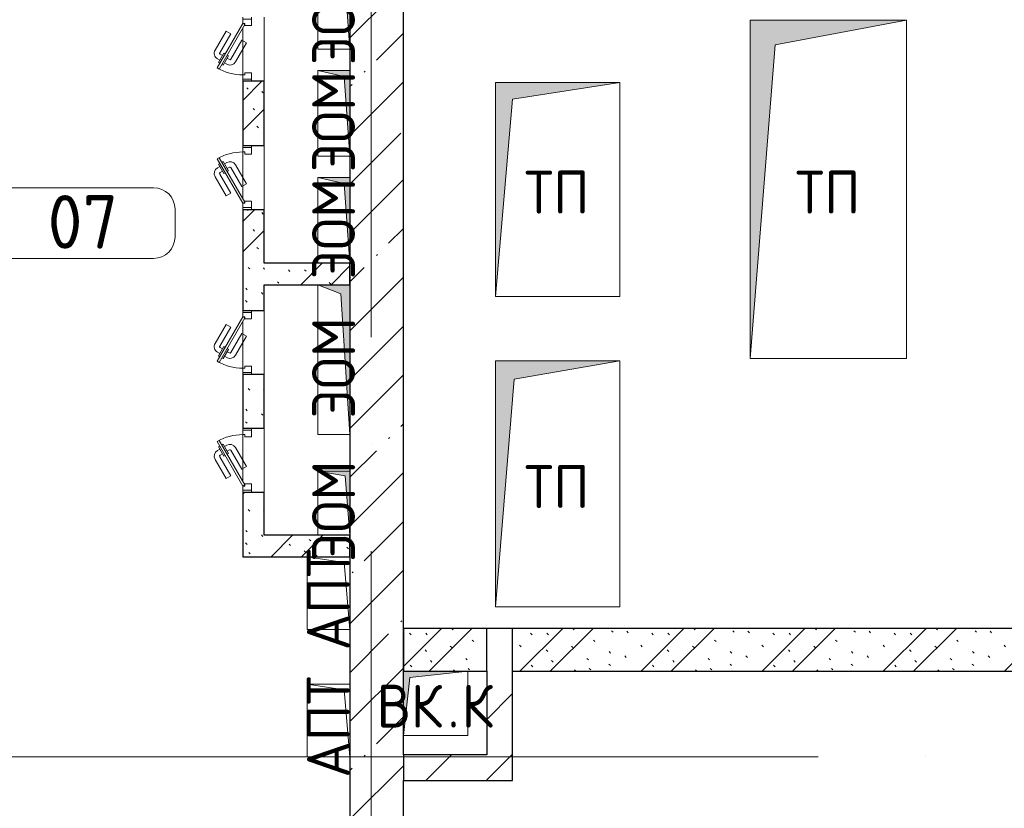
# Model space of a CAD drawing. Header units: millimetres. Extents: x -30540 to 173936, y -11730 to 122288.
# Tile 74 of 116: x 98013 to 102611, y 15210 to 18893. Entities that reach past the tile are written whole.
import ezdxf

# ---------------------------------------------------------------- set-up
doc = ezdxf.new("R2010")
doc.units = ezdxf.units.MM
doc.linetypes.add('ADSK_Линия сетки', pattern=[5000, 4000, -500, 0, -500])
for name, color, linetype, lineweight in [('A-____-NOTE-TEXT', 7, 'Continuous', 18), ('A-AREA-____-IDEN', 7, 'Continuous', 9), ('A-DOOR-____-MCUT', 7, 'Continuous', 9), ('A-DOOR-____-OTLN', 7, 'Continuous', 18), ('A-DOOR-FRAM-MCUT', 7, 'Continuous', 9), ('A-GENM-____-OTLN', 7, 'Continuous', 18), ('A-WALL-____-MCUT', 7, 'Continuous', 40), ('A-WALL-____-PATT', 7, 'Continuous', 40), ('I-WALL-____-MCUT', 7, 'Continuous', 40), ('I-WALL-____-OTLN', 7, 'Continuous', 18), ('M-EQPM-____-OTLN', 7, 'Continuous', 18), ('S-GRID-____-OTLN', 7, 'Continuous', 9)]:
    doc.layers.add(name, color=color, linetype=linetype, lineweight=lineweight)
doc.styles.add('GOST Common', font='GOST_Common.ttf', dxfattribs={"height": 200})
doc.styles.add('GOST Common_4', font='GOST_Common.ttf', dxfattribs={"height": 250})
pattern_1 = [(45, (0, 0), (-424.264, 424.264), []), (45, (0, 282.8), (-424.264, 424.264), [])]
pattern_2 = [(135, (300.56, 377.28), (-565.6854, 6e-14), [10, -790]), (135, (349.8, 474.73), (-565.6854, 6e-14), [10, -790]), (135, (423.93, 473.06), (-565.6854, 6e-14), [10, -790]), (135, (229.92, 447.9), (-565.6854, 6e-14), [10, -790]), (135, (155.08, 447.9), (-565.6854, 6e-14), [10, -790]), (135, (114.9, 369.03), (-565.6854, 6e-14), [10, -790]), (135, (132.43, 285.8), (-565.6854, 6e-14), [10, -790]), (135, (214.66, 322), (-565.6854, 6e-14), [10, -790]), (135, (198.16, 261.88), (-565.6854, 6e-14), [10, -790]), (135, (45.2, 272.9), (-565.6854, 6e-14), [10, -790]), (135, (42.32, 336.16), (-565.6854, 6e-14), [10, -790]), (135, (92.26, 192.24), (-565.6854, 6e-14), [10, -790]), (135, (7.07, 149.2), (-565.6854, 6e-14), [10, -790]), (135, (80.6, 95.1), (-565.6854, 6e-14), [10, -790]), (135, (79.53, 36.94), (-565.6854, 6e-14), [10, -790]), (135, (153.87, 74.56), (-565.6854, 6e-14), [10, -790]), (135, (228.35, 124.8), (-565.6854, 6e-14), [10, -790]), (135, (279.75, 180.4), (-565.6854, 6e-14), [10, -790]), (135, (282.9, 31.63), (-565.6854, 6e-14), [10, -790]), (135, (377.38, 53.45), (-565.6854, 6e-14), [10, -790]), (135, (352.28, 102.7), (-565.6854, 6e-14), [10, -790]), (135, (354.05, 0), (-565.6854, 6e-14), [10, -790]), (135, (553.23, 16.45), (-565.6854, 6e-14), [10, -790]), (135, (542.38, 63.45), (-565.6854, 6e-14), [10, -790]), (135, (536.58, 239.3), (-565.6854, 6e-14), [10, -790]), (135, (475.85, 203.9), (-565.6854, 6e-14), [10, -790]), (135, (475.85, 316.54), (-565.6854, 6e-14), [10, -790]), (135, (520.8, 408.7), (-565.6854, 6e-14), [10, -790]), (135, (551.1, 470.8), (-565.6854, 6e-14), [10, -790]), (135, (235.25, 537.93), (-565.6854, 6e-14), [10, -790]), (135, (407.25, 547.65), (-565.6854, 6e-14), [10, -790]), (135, (94.5, 558.6), (-565.6854, 6e-14), [10, -790]), (135, (46.4, 532.3), (-565.6854, 6e-14), [10, -790]), (135, (85.56, 465.04), (-565.6854, 6e-14), [10, -790]), (135, (355.53, 181.14), (-565.6854, 6e-14), [10, -790]), (135, (362.23, 243.6), (-565.6854, 6e-14), [10, -790]), (135, (413.45, 344.1), (-565.6854, 6e-14), [10, -790]), (135, (286.3, 273.25), (-565.6854, 6e-14), [10, -790]), (135, (423.02, 263.72), (-565.6854, 6e-14), [10, -790]), (135, (162.94, 190.2), (-565.6854, 6e-14), [10, -790]), (135, (470.25, 120.93), (-565.6854, 6e-14), [10, -790]), (135, (484.48, 9.78), (-565.6854, 6e-14), [10, -790]), (45, (0, 212.13), (-565.6854, 0), []), (45, (212.13, 0), (-565.6854, 0), []), (45, (353.55, 0), (-565.6854, 0), []), (45, (0, 353.55), (-565.6854, 0), [])]

# ---------------------------------------------------------------- blocks, each defined once
blk = doc.blocks.new('АР_Дверь однопольная - 300х400h_200__ВК_СС-V116-01 ЭМ')
at = {"layer": 'A-DOOR-____-MCUT', "color": 254, "lineweight": 15, "true_color": 0xcccccc}
for p, q in [((87.8, 170), (-120, 50)), ((-115, 41.3), (92.8, 161.3)), ((92.8, 161.3), (87.8, 170)), ((-120, 50), (-115, 41.3))]:
    blk.add_line(p, q, dxfattribs=at)
at = {"layer": 'A-DOOR-____-OTLN', "color": 254, "lineweight": 5, "true_color": 0xcccccc}
for p, q in [((-84.4, 128.3), (4.4, 179.6)), ((-71.9, 106.7), (16.9, 157.9)), ((62.2, 164.4), (18.9, 139.4)), ((18.9, 139.4), (22.9, 132.5)), ((29.7, 145.7), (23.7, 156.1)), ((75.2, 141.9), (31.9, 116.9)), ((51.4, 158.2), (45.4, 168.6)), ((66.2, 157.5), (62.2, 164.4)), ((71.2, 148.8), (75.2, 141.9)), ((-71.9, 106.7), (-84.4, 128.3)), ((-41.9, 54.7), (46.9, 105.9)), ((31.9, 116.9), (27.9, 123.8)), ((42.7, 123.2), (48.7, 112.8)), ((64.4, 135.7), (70.4, 125.3)), ((-41.9, 54.7), (-29.4, 33)), ((-29.4, 33), (59.4, 84.3))]:
    blk.add_line(p, q, dxfattribs=at)
for centre, radius, start, end in [((19.4, 153.6), 30, 30, 120), ((19.4, 153.6), 4.99, 30, 120), ((44.4, 110.3), 4.99, 300, 30), ((44.4, 110.3), 30, 300, 30)]:
    blk.add_arc(centre, radius, start, end, dxfattribs=at)
at = {"layer": 'A-DOOR-____-OTLN', "color": 254, "lineweight": 13, "true_color": 0xcccccc}
blk.add_arc((-120, 50), 240, 360, 30, dxfattribs=at)
at = {"layer": 'A-DOOR-FRAM-MCUT', "color": 254, "lineweight": 15, "true_color": 0xcccccc}
for p, q in [((-140, 50), (-150, 50)), ((-120, 50), (-140, 50)), ((-140, 50), (-140, 10)), ((-120, 40), (-120, 50)), ((140, 50), (120, 50)), ((120, 50), (120, 40)), ((140, 10), (140, 50)), ((140, 50), (150, 50)), ((-140, 10), (-150, 10)), ((-140, 10), (-110, 10)), ((-110, 40), (-120, 40)), ((-110, 10), (-110, 40)), ((120, 40), (110, 40)), ((110, 40), (110, 10)), ((110, 10), (140, 10)), ((140, 10), (150, 10))]:
    blk.add_line(p, q, dxfattribs=at)
blk = doc.blocks.new('АР_Дверь однопольная - 300х400h_200__ЭОМ_СС_EI60-4124340-01 ЭМ')
at = {"layer": 'A-DOOR-____-MCUT', "color": 254, "lineweight": 15, "true_color": 0xcccccc}
for p, q in [((-87.8, 170), (-92.8, 161.3)), ((-92.8, 161.3), (115, 41.3)), ((120, 50), (-87.8, 170)), ((115, 41.3), (120, 50))]:
    blk.add_line(p, q, dxfattribs=at)
at = {"layer": 'A-DOOR-____-OTLN', "color": 254, "lineweight": 5, "true_color": 0xcccccc}
for p, q in [((-71.2, 148.8), (-75.2, 141.9)), ((-75.2, 141.9), (-31.9, 116.9)), ((-66.2, 157.5), (-62.2, 164.4)), ((-62.2, 164.4), (-18.9, 139.4)), ((-51.4, 158.2), (-45.4, 168.6)), ((-29.7, 145.7), (-23.7, 156.1)), ((-18.9, 139.4), (-22.9, 132.5)), ((71.9, 106.7), (-16.9, 157.9)), ((84.4, 128.3), (-4.4, 179.6)), ((-64.4, 135.7), (-70.4, 125.3)), ((-42.7, 123.2), (-48.7, 112.8)), ((41.9, 54.7), (-46.9, 105.9)), ((-31.9, 116.9), (-27.9, 123.8)), ((71.9, 106.7), (84.4, 128.3)), ((29.4, 33), (-59.4, 84.3)), ((41.9, 54.7), (29.4, 33))]:
    blk.add_line(p, q, dxfattribs=at)
at = {"layer": 'A-DOOR-____-OTLN', "color": 254, "lineweight": 13, "true_color": 0xcccccc}
blk.add_arc((120, 50), 240, 150, 180, dxfattribs=at)
at = {"layer": 'A-DOOR-____-OTLN', "color": 254, "lineweight": 5, "true_color": 0xcccccc}
for centre, radius, start, end in [((-19.4, 153.6), 30, 60, 150), ((-19.4, 153.6), 4.99, 60, 150), ((-44.4, 110.3), 30, 150, 240), ((-44.4, 110.3), 4.99, 150, 240)]:
    blk.add_arc(centre, radius, start, end, dxfattribs=at)
at = {"layer": 'A-DOOR-FRAM-MCUT', "color": 254, "lineweight": 15, "true_color": 0xcccccc}
for p, q in [((-140, 50), (-150, 50)), ((-120, 50), (-140, 50)), ((-140, 50), (-140, 10)), ((-120, 40), (-120, 50)), ((140, 50), (120, 50)), ((120, 50), (120, 40)), ((140, 10), (140, 50)), ((140, 50), (150, 50)), ((-140, 10), (-150, 10)), ((-140, 10), (-110, 10)), ((-110, 40), (-120, 40)), ((-110, 10), (-110, 40)), ((120, 40), (110, 40)), ((110, 40), (110, 10)), ((110, 10), (140, 10)), ((140, 10), (150, 10))]:
    blk.add_line(p, q, dxfattribs=at)
blk = doc.blocks.new('АР_Дверь однопольная - 300х400h_200__ЭОМ_СС_EI60-4124352-01 ЭМ')
at = {"layer": 'A-DOOR-____-MCUT', "color": 254, "lineweight": 15, "true_color": 0xcccccc}
for p, q in [((87.8, 170), (-120, 50)), ((-115, 41.3), (92.8, 161.3)), ((92.8, 161.3), (87.8, 170)), ((-120, 50), (-115, 41.3))]:
    blk.add_line(p, q, dxfattribs=at)
at = {"layer": 'A-DOOR-____-OTLN', "color": 254, "lineweight": 5, "true_color": 0xcccccc}
for p, q in [((-84.4, 128.3), (4.4, 179.6)), ((-71.9, 106.7), (16.9, 157.9)), ((62.2, 164.4), (18.9, 139.4)), ((18.9, 139.4), (22.9, 132.5)), ((29.7, 145.7), (23.7, 156.1)), ((75.2, 141.9), (31.9, 116.9)), ((51.4, 158.2), (45.4, 168.6)), ((66.2, 157.5), (62.2, 164.4)), ((71.2, 148.8), (75.2, 141.9)), ((-71.9, 106.7), (-84.4, 128.3)), ((-41.9, 54.7), (46.9, 105.9)), ((31.9, 116.9), (27.9, 123.8)), ((42.7, 123.2), (48.7, 112.8)), ((64.4, 135.7), (70.4, 125.3)), ((-41.9, 54.7), (-29.4, 33)), ((-29.4, 33), (59.4, 84.3))]:
    blk.add_line(p, q, dxfattribs=at)
for centre, radius, start, end in [((19.4, 153.6), 30, 30, 120), ((19.4, 153.6), 4.99, 30, 120), ((44.4, 110.3), 4.99, 300, 30), ((44.4, 110.3), 30, 300, 30)]:
    blk.add_arc(centre, radius, start, end, dxfattribs=at)
at = {"layer": 'A-DOOR-____-OTLN', "color": 254, "lineweight": 13, "true_color": 0xcccccc}
blk.add_arc((-120, 50), 240, 360, 30, dxfattribs=at)
at = {"layer": 'A-DOOR-FRAM-MCUT', "color": 254, "lineweight": 15, "true_color": 0xcccccc}
for p, q in [((-140, 50), (-150, 50)), ((-120, 50), (-140, 50)), ((-140, 50), (-140, 10)), ((-120, 40), (-120, 50)), ((140, 50), (120, 50)), ((120, 50), (120, 40)), ((140, 10), (140, 50)), ((140, 50), (150, 50)), ((-140, 10), (-150, 10)), ((-140, 10), (-110, 10)), ((-110, 40), (-120, 40)), ((-110, 10), (-110, 40)), ((120, 40), (110, 40)), ((110, 40), (110, 10)), ((110, 10), (140, 10)), ((140, 10), (150, 10))]:
    blk.add_line(p, q, dxfattribs=at)
blk = doc.blocks.new('АР_Дверь однопольная - 300х400h_200__ВК_СС-V115-01 ЭМ')
at = {"layer": 'A-DOOR-____-MCUT', "color": 254, "lineweight": 15, "true_color": 0xcccccc}
for p, q in [((-87.8, 170), (-92.8, 161.3)), ((-92.8, 161.3), (115, 41.3)), ((120, 50), (-87.8, 170)), ((115, 41.3), (120, 50))]:
    blk.add_line(p, q, dxfattribs=at)
at = {"layer": 'A-DOOR-____-OTLN', "color": 254, "lineweight": 5, "true_color": 0xcccccc}
for p, q in [((-71.2, 148.8), (-75.2, 141.9)), ((-75.2, 141.9), (-31.9, 116.9)), ((-66.2, 157.5), (-62.2, 164.4)), ((-62.2, 164.4), (-18.9, 139.4)), ((-51.4, 158.2), (-45.4, 168.6)), ((-29.7, 145.7), (-23.7, 156.1)), ((-18.9, 139.4), (-22.9, 132.5)), ((71.9, 106.7), (-16.9, 157.9)), ((84.4, 128.3), (-4.4, 179.6)), ((-64.4, 135.7), (-70.4, 125.3)), ((-42.7, 123.2), (-48.7, 112.8)), ((41.9, 54.7), (-46.9, 105.9)), ((-31.9, 116.9), (-27.9, 123.8)), ((71.9, 106.7), (84.4, 128.3)), ((29.4, 33), (-59.4, 84.3)), ((41.9, 54.7), (29.4, 33))]:
    blk.add_line(p, q, dxfattribs=at)
at = {"layer": 'A-DOOR-____-OTLN', "color": 254, "lineweight": 13, "true_color": 0xcccccc}
blk.add_arc((120, 50), 240, 150, 180, dxfattribs=at)
at = {"layer": 'A-DOOR-____-OTLN', "color": 254, "lineweight": 5, "true_color": 0xcccccc}
for centre, radius, start, end in [((-19.4, 153.6), 30, 60, 150), ((-19.4, 153.6), 4.99, 60, 150), ((-44.4, 110.3), 30, 150, 240), ((-44.4, 110.3), 4.99, 150, 240)]:
    blk.add_arc(centre, radius, start, end, dxfattribs=at)
at = {"layer": 'A-DOOR-FRAM-MCUT', "color": 254, "lineweight": 15, "true_color": 0xcccccc}
for p, q in [((-140, 50), (-150, 50)), ((-120, 50), (-140, 50)), ((-140, 50), (-140, 10)), ((-120, 40), (-120, 50)), ((140, 50), (120, 50)), ((120, 50), (120, 40)), ((140, 10), (140, 50)), ((140, 50), (150, 50)), ((-140, 10), (-150, 10)), ((-140, 10), (-110, 10)), ((-110, 40), (-120, 40)), ((-110, 10), (-110, 40)), ((120, 40), (110, 40)), ((110, 40), (110, 10)), ((110, 10), (140, 10)), ((140, 10), (150, 10))]:
    blk.add_line(p, q, dxfattribs=at)
blk = doc.blocks.new('АР_Канал вертикальный прямоугольный - ВК_К-5750316-01 ЭМ')
at = {"layer": 'M-EQPM-____-OTLN', "lineweight": 13, "true_color": 0xe2e2e2}
blk.add_hatch(color=254, dxfattribs=at).paths.add_polyline_path([(-150, -150), (-120, 120), (150, 150), (-150, 150), (-150, 139.7)])
at = {"layer": 'M-EQPM-____-OTLN', "color": 253, "lineweight": 13, "true_color": 0xaaaaaa}
for p, q in [((150, 150), (-150, 150)), ((-150, 150), (-150, -150)), ((150, 150), (-150, 150)), ((-150, 150), (-150, -150)), ((-150, -150), (-150, 150)), ((-150, 150), (150, 150)), ((-120, 120), (150, 150)), ((-120, 120), (150, 150)), ((150, -150), (150, 150)), ((150, 150), (150, -150)), ((-150, -150), (-120, 120)), ((-150, -150), (-120, 120)), ((-150, -150), (150, -150)), ((150, -150), (-150, -150))]:
    blk.add_line(p, q, dxfattribs=at)
blk = doc.blocks.new('АР_Канал вертикальный прямоугольный - ЭОМ-6054055-01 ЭМ')
at = {"layer": 'M-EQPM-____-OTLN', "lineweight": 13, "true_color": 0xe2e2e2}
blk.add_hatch(color=254, dxfattribs=at).paths.add_polyline_path([(200, 75), (-200, 75), (-200, -75), (-172.5, 47.5)])
at = {"layer": 'M-EQPM-____-OTLN', "color": 253, "lineweight": 13, "true_color": 0xaaaaaa}
for p, q in [((200, 75), (-200, 75)), ((-200, 75), (-200, -75)), ((200, 75), (-200, 75)), ((-200, 75), (-200, -75)), ((-200, -75), (-200, 75)), ((-200, 75), (200, 75)), ((-200, -75), (-172.5, 47.5)), ((-200, -75), (-172.5, 47.5)), ((-172.5, 47.5), (200, 75)), ((-172.5, 47.5), (200, 75)), ((200, -75), (200, 75)), ((200, 75), (200, -75)), ((-200, -75), (200, -75)), ((200, -75), (-200, -75))]:
    blk.add_line(p, q, dxfattribs=at)
blk = doc.blocks.new('АР_Канал вертикальный прямоугольный - ЭОМ-6055930-01 ЭМ')
at = {"layer": 'M-EQPM-____-OTLN', "lineweight": 13, "true_color": 0xe2e2e2}
blk.add_hatch(color=254, dxfattribs=at).paths.add_polyline_path([(200, 75), (-200, 75), (-200, -75), (-172.5, 47.5)])
at = {"layer": 'M-EQPM-____-OTLN', "color": 253, "lineweight": 13, "true_color": 0xaaaaaa}
for p, q in [((200, 75), (-200, 75)), ((-200, 75), (-200, -75)), ((200, 75), (-200, 75)), ((-200, 75), (-200, -75)), ((-200, -75), (-200, 75)), ((-200, 75), (200, 75)), ((-200, -75), (-172.5, 47.5)), ((-200, -75), (-172.5, 47.5)), ((-172.5, 47.5), (200, 75)), ((-172.5, 47.5), (200, 75)), ((200, -75), (200, 75)), ((200, 75), (200, -75)), ((-200, -75), (200, -75)), ((200, -75), (-200, -75))]:
    blk.add_line(p, q, dxfattribs=at)
blk = doc.blocks.new('АР_Канал вертикальный прямоугольный - ЭОМ-3636529-01 ЭМ')
at = {"layer": 'M-EQPM-____-OTLN', "lineweight": 13, "true_color": 0xe2e2e2}
blk.add_hatch(color=254, dxfattribs=at).paths.add_polyline_path([(150, 75), (-150, 75), (-150, -75), (-127.5, 52.5)])
at = {"layer": 'M-EQPM-____-OTLN', "color": 253, "lineweight": 13, "true_color": 0xaaaaaa}
for p, q in [((150, 75), (-150, 75)), ((-150, 75), (-150, -75)), ((150, 75), (-150, 75)), ((-150, 75), (-150, -75)), ((-150, -75), (-150, 75)), ((-150, 75), (150, 75)), ((-150, -75), (-127.5, 52.5)), ((-150, -75), (-127.5, 52.5)), ((-127.5, 52.5), (150, 75)), ((-127.5, 52.5), (150, 75)), ((150, -75), (150, 75)), ((150, 75), (150, -75)), ((-150, -75), (150, -75)), ((150, -75), (-150, -75))]:
    blk.add_line(p, q, dxfattribs=at)
blk = doc.blocks.new('АР_Канал вертикальный прямоугольный - ЭОМ-3636632-01 ЭМ')
at = {"layer": 'M-EQPM-____-OTLN', "lineweight": 13, "true_color": 0xe2e2e2}
blk.add_hatch(color=254, dxfattribs=at).paths.add_polyline_path([(350, 75), (-350, 75), (-350, -75), (-307.5, 32.5), (19.7, 53.6)])
at = {"layer": 'M-EQPM-____-OTLN', "color": 253, "lineweight": 13, "true_color": 0xaaaaaa}
for p, q in [((350, 75), (-350, 75)), ((-350, 75), (-350, -75)), ((350, 75), (-350, 75)), ((-350, 75), (-350, -75)), ((-350, -75), (-350, 75)), ((-350, 75), (350, 75)), ((-307.5, 32.5), (350, 75)), ((-307.5, 32.5), (350, 75)), ((350, -75), (350, 75)), ((350, 75), (350, -75)), ((-350, -75), (-307.5, 32.5)), ((-350, -75), (-307.5, 32.5)), ((-350, -75), (350, -75)), ((350, -75), (-350, -75))]:
    blk.add_line(p, q, dxfattribs=at)
blk = doc.blocks.new('АР_Канал вертикальный прямоугольный - АПТ-3257458-01 ЭМ')
at = {"layer": 'A-GENM-____-OTLN', "color": 253, "lineweight": 13, "true_color": 0xaaaaaa}
for p, q in [((-170, -100), (-170, 100)), ((-170, 100), (170, 100))]:
    blk.add_line(p, q, dxfattribs=at)
at = {"layer": 'M-EQPM-____-OTLN', "color": 253, "lineweight": 13, "true_color": 0xaaaaaa}
for p, q in [((-170, -100), (-170, 100)), ((-170, 100), (170, 100)), ((-143, 73), (170, 100)), ((170, 100), (170, -100)), ((-170, -100), (-143, 73)), ((170, -100), (-170, -100))]:
    blk.add_line(p, q, dxfattribs=at)
blk = doc.blocks.new('АР_Канал вертикальный прямоугольный - ТП-4229544-01 ЭМ')
at = {"layer": 'M-EQPM-____-OTLN', "lineweight": 13, "true_color": 0xe2e2e2}
blk.add_hatch(color=254, dxfattribs=at).paths.add_polyline_path([(-290, -500), (-211, 421), (290, 500), (-290, 500)])
at = {"layer": 'M-EQPM-____-OTLN', "color": 253, "lineweight": 13, "true_color": 0xaaaaaa}
for p, q in [((290, 500), (-290, 500)), ((-290, 500), (-290, -500)), ((290, 500), (-290, 500)), ((-290, 500), (-290, -500)), ((-290, -500), (-290, 500)), ((-290, 500), (290, 500)), ((-211, 421), (290, 500)), ((-211, 421), (290, 500)), ((290, -500), (290, 500)), ((290, 500), (290, -500)), ((-290, -500), (-211, 421)), ((-290, -500), (-211, 421)), ((-290, -500), (290, -500)), ((290, -500), (-290, -500))]:
    blk.add_line(p, q, dxfattribs=at)
blk = doc.blocks.new('АР_Канал вертикальный прямоугольный - ТП-4229467-01 ЭМ')
at = {"layer": 'M-EQPM-____-OTLN', "lineweight": 13, "true_color": 0xe2e2e2}
blk.add_hatch(color=254, dxfattribs=at).paths.add_polyline_path([(-290, -575), (-203.5, 488.5), (290, 575), (-290, 575)])
at = {"layer": 'M-EQPM-____-OTLN', "color": 253, "lineweight": 13, "true_color": 0xaaaaaa}
for p, q in [((290, 575), (-290, 575)), ((-290, 575), (-290, -575)), ((290, 575), (-290, 575)), ((-290, 575), (-290, -575)), ((-290, -575), (-290, 575)), ((-290, 575), (290, 575)), ((-203.5, 488.5), (290, 575)), ((-203.5, 488.5), (290, 575)), ((290, -575), (290, 575)), ((290, 575), (290, -575)), ((-290, -575), (-203.5, 488.5)), ((-290, -575), (-203.5, 488.5)), ((-290, -575), (290, -575)), ((290, -575), (-290, -575))]:
    blk.add_line(p, q, dxfattribs=at)
blk = doc.blocks.new('АР_Канал вертикальный прямоугольный - ТП-4229658-01 ЭМ')
at = {"layer": 'M-EQPM-____-OTLN', "lineweight": 13, "true_color": 0xe2e2e2}
blk.add_hatch(color=254, dxfattribs=at).paths.add_polyline_path([(-365, -790), (-249.5, 674.5), (365, 790), (-365, 790), (-365, -686.5)])
at = {"layer": 'M-EQPM-____-OTLN', "color": 253, "lineweight": 13, "true_color": 0xaaaaaa}
for p, q in [((365, 790), (-365, 790)), ((-365, 790), (-365, -790)), ((365, 790), (-365, 790)), ((-365, 790), (-365, -790)), ((-365, -790), (-365, 790)), ((-365, 790), (365, 790)), ((-249.5, 674.5), (365, 790)), ((-249.5, 674.5), (365, 790)), ((365, -790), (365, 790)), ((365, 790), (365, -790)), ((-365, -790), (-249.5, 674.5)), ((-365, -790), (-249.5, 674.5)), ((-365, -790), (365, -790)), ((365, -790), (-365, -790))]:
    blk.add_line(p, q, dxfattribs=at)
blk = doc.blocks.new('Наметкина 10_РД_АР_К4_отсоединено_rvt-1-01 ЭМ')
at = {"layer": 'A-WALL-____-PATT', "lineweight": 5, "true_color": 0xcccccc}
h = blk.add_hatch(dxfattribs=at)
h.set_pattern_fill('FP_88', color=254, style=0, pattern_type=2)
h.set_pattern_definition([(45, (0, 0), (-228.0985, 228.0985), []), (45, (228.1, 0), (-228.0985, 228.0985), [403.225, -80.645, 6.706, -73.939])])
h.paths.add_polyline_path([(99555.3, 11200), (99805.3, 11200), (99805.3, 22250), (99555.3, 22250), (99555.3, 11450)])
h = blk.add_hatch(dxfattribs=at)
h.set_pattern_fill('FP_105', color=254, style=0, pattern_type=2)
h.set_pattern_definition(pattern_2)
h.paths.add_polyline_path([(99155.3, 16385), (99155.3, 16685), (99055.3, 16685), (99055.3, 16385)])
h.paths.add_polyline_path([(99155.3, 16985), (99155.3, 17235), (99055.3, 17235), (99055.3, 16985)])
h.paths.add_polyline_path([(99055.3, 17535), (99155.3, 17535), (99155.3, 18005), (99055.3, 18005)])
h.paths.add_polyline_path([(99055.3, 18305), (99155.3, 18305), (99155.3, 18605), (99055.3, 18605)])
h.paths.add_polyline_path([(99155.3, 18905), (99155.3, 19255), (99055.3, 19255), (99055.3, 18905)])
h.paths.add_polyline_path([(99155.3, 19555), (99155.3, 19805), (99055.3, 19805), (99055.3, 19555)])
h.paths.add_polyline_path([(99155.3, 20105), (99155.3, 20525), (99055.3, 20525), (99055.3, 20105)])
h.paths.add_polyline_path([(99055.3, 20825), (99155.3, 20825), (99155.3, 21750), (99055.3, 21750), (99055.3, 21622.2)])
h = blk.add_hatch(dxfattribs=at)
h.set_pattern_fill('FP_105', color=254, style=0, pattern_type=2)
h.set_pattern_definition(pattern_2)
h.paths.add_polyline_path([(99512.8, 17655), (99555.3, 17655), (99555.3, 17755), (99155.3, 17755), (99155.3, 17655), (99405.3, 17655)])
h = blk.add_hatch(dxfattribs=at)
h.set_pattern_fill('FP_105', color=254, style=0, pattern_type=2)
h.set_pattern_definition(pattern_2)
h.paths.add_polyline_path([(99532.8, 16385), (99555.3, 16385), (99555.3, 16485), (99155.3, 16485), (99155.3, 16385)])
h = blk.add_hatch(dxfattribs=at)
h.set_pattern_fill('FP_105', color=254, style=0, pattern_type=2)
h.set_pattern_definition(pattern_2)
h.paths.add_polyline_path([(100315.3, 15850), (102655.3, 15850), (102655.3, 16050), (100315.3, 16050)])
h.paths.add_polyline_path([(99835.3, 15850), (100195.3, 15850), (100195.3, 16050), (99805.3, 16050), (99805.3, 15850)])
h = blk.add_hatch(dxfattribs=at)
h.set_pattern_fill('FP_104', color=254, style=0, pattern_type=2)
h.set_pattern_definition(pattern_1)
h.paths.add_polyline_path([(100195.3, 15340), (100315.3, 15340), (100315.3, 16050), (100195.3, 16050), (100195.3, 15460)])
h = blk.add_hatch(dxfattribs=at)
h.set_pattern_fill('FP_104', color=254, style=0, pattern_type=2)
h.set_pattern_definition(pattern_1)
h.paths.add_polyline_path([(100195.3, 15340), (100195.3, 15460), (99805.3, 15460), (99805.3, 15340)])
at = {"layer": 'A-WALL-____-MCUT', "color": 254, "lineweight": 30, "true_color": 0xcccccc}
for p, q in [((99555.3, 22250), (99555.3, 13410)), ((99805.3, 15460), (99805.3, 22250)), ((100195.3, 15850), (100195.3, 16050)), ((100315.3, 15850), (100315.3, 16050)), ((99805.3, 15460), (99805.3, 15340)), ((99805.3, 11200), (99805.3, 15340))]:
    blk.add_line(p, q, dxfattribs=at)
at = {"layer": 'I-WALL-____-MCUT', "color": 254, "lineweight": 30, "true_color": 0xcccccc}
for p, q in [((99055.3, 18605), (99055.3, 18305)), ((99155.3, 18605), (99055.3, 18605)), ((99155.3, 18305), (99155.3, 18605)), ((99055.3, 18305), (99155.3, 18305)), ((99055.3, 18005), (99055.3, 17535)), ((99155.3, 18005), (99055.3, 18005)), ((99155.3, 17755), (99155.3, 18005)), ((99555.3, 17755), (99155.3, 17755)), ((99555.3, 17655), (99555.3, 17755)), ((99155.3, 17535), (99155.3, 17655)), ((99155.3, 17655), (99555.3, 17655)), ((99055.3, 17535), (99155.3, 17535)), ((99055.3, 17235), (99055.3, 16985)), ((99155.3, 17235), (99055.3, 17235)), ((99155.3, 16985), (99155.3, 17235)), ((99055.3, 16985), (99155.3, 16985)), ((99055.3, 16685), (99055.3, 16385)), ((99155.3, 16685), (99055.3, 16685)), ((99155.3, 16485), (99155.3, 16685)), ((99555.3, 16485), (99155.3, 16485)), ((99555.3, 16385), (99555.3, 16485)), ((99055.3, 16385), (99155.3, 16385)), ((99155.3, 16385), (99555.3, 16385)), ((100195.3, 16050), (99805.3, 16050)), ((99805.3, 16050), (99805.3, 15850)), ((100315.3, 16050), (100195.3, 16050)), ((102655.3, 16050), (100315.3, 16050)), ((99805.3, 15850), (100195.3, 15850)), ((100195.3, 15850), (100195.3, 15460)), ((100315.3, 15340), (100315.3, 15850)), ((100315.3, 15850), (102655.3, 15850)), ((100195.3, 15460), (99805.3, 15460)), ((99805.3, 15340), (100195.3, 15340)), ((100195.3, 15340), (100315.3, 15340))]:
    blk.add_line(p, q, dxfattribs=at)
at = {"layer": 'I-WALL-____-OTLN', "color": 254, "lineweight": 13, "true_color": 0xcccccc}
for p, q in [((99155.3, 18905), (99155.3, 18605)), ((99055.3, 18635), (99055.3, 18855)), ((99055.3, 18605), (99055.3, 18615)), ((99055.3, 18295), (99055.3, 18305)), ((99155.3, 18305), (99155.3, 18005)), ((99055.3, 18055), (99055.3, 18275)), ((99055.3, 18005), (99055.3, 18015)), ((99055.3, 17525), (99055.3, 17535)), ((99155.3, 17535), (99155.3, 17235)), ((99055.3, 17265), (99055.3, 17485)), ((99055.3, 17235), (99055.3, 17245)), ((99055.3, 16975), (99055.3, 16985)), ((99155.3, 16985), (99155.3, 16685)), ((99055.3, 16735), (99055.3, 16955)), ((99055.3, 16685), (99055.3, 16695))]:
    blk.add_line(p, q, dxfattribs=at)
at = {"layer": 'A-DOOR-____-OTLN', "color": 254, "lineweight": 13, "true_color": 0xcccccc, "rotation": 89.99999999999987}
for name, p in [('АР_Дверь однопольная - 300х400h_200__ЭОМ_СС_EI60-4124340-01 ЭМ', (99105.3, 18755)), ('АР_Дверь однопольная - 300х400h_200__ЭОМ_СС_EI60-4124352-01 ЭМ', (99105.3, 18155)), ('АР_Дверь однопольная - 300х400h_200__ВК_СС-V115-01 ЭМ', (99105.3, 17385)), ('АР_Дверь однопольная - 300х400h_200__ВК_СС-V116-01 ЭМ', (99105.3, 16835))]:
    blk.add_blockref(name, p, dxfattribs=at)
at = {"layer": 'M-EQPM-____-OTLN', "color": 253, "lineweight": 5, "true_color": 0xaaaaaa, "rotation": 269.9999999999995}
for name, p in [('АР_Канал вертикальный прямоугольный - ЭОМ-6054055-01 ЭМ', (99480.3, 18955)), ('АР_Канал вертикальный прямоугольный - ЭОМ-6054055-01 ЭМ', (99480.3, 18455)), ('АР_Канал вертикальный прямоугольный - ЭОМ-6055930-01 ЭМ', (99480.3, 17955)), ('АР_Канал вертикальный прямоугольный - ЭОМ-3636632-01 ЭМ', (99480.3, 17305)), ('АР_Канал вертикальный прямоугольный - ЭОМ-3636529-01 ЭМ', (99480.3, 16635)), ('АР_Канал вертикальный прямоугольный - АПТ-3257458-01 ЭМ', (99455.3, 16215)), ('АР_Канал вертикальный прямоугольный - АПТ-3257458-01 ЭМ', (99455.3, 15620))]:
    blk.add_blockref(name, p, dxfattribs=at)
at = {"layer": 'M-EQPM-____-OTLN', "color": 253, "lineweight": 5, "true_color": 0xaaaaaa}
for name, p in [('АР_Канал вертикальный прямоугольный - ТП-4229658-01 ЭМ', (101790.3, 18100)), ('АР_Канал вертикальный прямоугольный - ТП-4229544-01 ЭМ', (100525.3, 18100)), ('АР_Канал вертикальный прямоугольный - ТП-4229467-01 ЭМ', (100525.3, 16725)), ('АР_Канал вертикальный прямоугольный - ВК_К-5750316-01 ЭМ', (99955.3, 15700))]:
    blk.add_blockref(name, p, dxfattribs=at)
at = {"layer": 'A-____-NOTE-TEXT', "color": 253, "lineweight": 5, "true_color": 0xaaaaaa, "char_height": 200, "attachment_point": 1, "rotation": 90, "style": 'GOST Common'}
for s, insert, width in [('ЭОМ', (99379.1, 18680.2), 625.316), ('ЭОМ', (99379.1, 18180.2), 625.316), ('ЭОМ', (99379.1, 17680.2), 625.316), ('ЭОМ', (99379.1, 17030.2), 625.316), ('ЭОМ', (99379.1, 16360.2), 625.316), ('АПТ', (99354.1, 15947.2), 609.282), ('АПТ', (99354.1, 15352.2), 609.282)]:
    blk.add_mtext(s, dxfattribs=dict(at, insert=insert, width=width))
at = {"layer": 'A-____-NOTE-TEXT', "color": 253, "lineweight": 5, "true_color": 0xaaaaaa, "char_height": 200, "attachment_point": 1, "style": 'GOST Common'}
for s, insert, width in [('ТП', (100370.1, 18187.2), 384.81), ('ТП', (101635.1, 18187.2), 384.81), ('ТП', (100370.1, 16812.2), 384.81), ('ВК', (99680.1, 15787.2), 400.844), ('\\fGOST Common|b0|i0|c204|p34|;К', (100077, 15787.2), 192.405), ('\\fGOST Common|b0|i0|c204|p34|;.', (100010.8, 15787.2), 80.169)]:
    blk.add_mtext(s, dxfattribs=dict(at, insert=insert, width=width))
blk = doc.blocks.new('Марка помещения 2 - Марка помещения 2-1605974-01 ЭМ')
at = {"layer": 'A-AREA-____-IDEN', "color": 253, "true_color": 0xaaaaaa}
for p, q in [((-1.797, 0.841), (1.569, 0.841)), ((-2.297, -0.309), (-2.297, 0.341)), ((2.069, 0.341), (2.069, -0.309)), ((1.569, -0.809), (-1.797, -0.809))]:
    blk.add_line(p, q, dxfattribs=at)
for centre, start, end in [((-1.797, 0.341), 90, 180), ((1.569, 0.341), 0, 90), ((-1.797, -0.309), 180, 270), ((1.569, -0.309), 270, 360)]:
    blk.add_arc(centre, 0.5, start, end, dxfattribs=at)

msp = doc.modelspace()

# ---------------------------------------------------------------- linework, layer by layer
at = {"layer": 'S-GRID-____-OTLN', "color": 253, "linetype": 'ADSK_Линия сетки', "true_color": 0xaaaaaa}
for p, q in [((99655.3, -7590.4), (99655.3, 56550)), ((111741.6, 15450), (81129.2, 15450))]:
    msp.add_line(p, q, dxfattribs=at)

# ---------------------------------------------------------------- block references
at = {"lineweight": 5}
msp.add_blockref('Наметкина 10_РД_АР_К4_отсоединено_rvt-1-01 ЭМ', (0, 0), dxfattribs=at)
at = {"layer": 'A-AREA-____-IDEN', "color": 253, "true_color": 0xaaaaaa, "xscale": 199.9999999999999, "yscale": 199.9999999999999, "zscale": 199.9999999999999}
msp.add_blockref('Марка помещения 2 - Марка помещения 2-1605974-01 ЭМ', (98324.7, 17939.7), dxfattribs=at)

# ---------------------------------------------------------------- texts
at = {"layer": 'A-AREA-____-IDEN', "color": 253, "true_color": 0xaaaaaa, "insert": (98143.2, 18073.5), "char_height": 250, "width": 448.945, "attachment_point": 1, "style": 'GOST Common_4'}
msp.add_mtext('07', dxfattribs=at)

doc.saveas('drawing.dxf')
